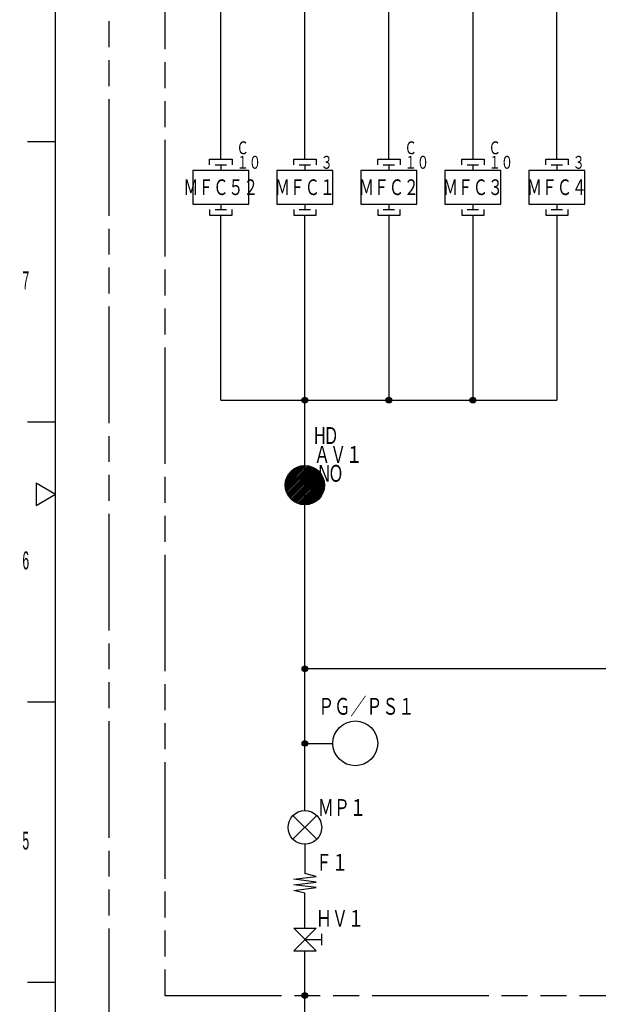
# Model space of a CAD drawing. Header units: millimetres. Extents: x 0 to 840, y 0 to 591.
# Tile 2 of 27: x 19 to 122, y 206 to 382. Entities that reach past the tile are written whole.
import ezdxf

# ---------------------------------------------------------------- set-up
doc = ezdxf.new("R2010")
doc.units = ezdxf.units.MM
doc.header["$LTSCALE"] = 46.255
doc.linetypes.add('PHANTOM', pattern=[0.8, 0.45, -0.05, 0.1, -0.05, 0.1, -0.05])
doc.layers.get('0').update_dxf_attribs({"linetype": 'CONTINUOUS'})
for name, color, linetype in [('0001_01', 7, 'CONTINUOUS'), ('0001_03', 7, 'CONTINUOUS'), ('0001_04', 7, 'CONTINUOUS'), ('0013_01', 7, 'CONTINUOUS')]:
    doc.layers.add(name, color=color, linetype=linetype)
doc.styles.get("Standard").update_dxf_attribs({"font": 'txt', "width": 0.5})
doc.styles.add('TEXTSTYLE_2', font='txt', dxfattribs={"width": 0.7})

msp = doc.modelspace()

# ---------------------------------------------------------------- linework, layer by layer
at = {"color": 7, "linetype": 'Continuous'}
msp.add_line((25, 10), (25, 582), dxfattribs=at)
at = {"color": 2, "linetype": 'Continuous'}
for p, q in [((20, 360), (25, 360)), ((20, 310), (25, 310)), ((21.54, 299), (21.54, 295)), ((25, 297), (21.54, 299)), ((25, 297), (21.54, 295)), ((20, 260), (25, 260)), ((20, 210), (25, 210))]:
    msp.add_line(p, q, dxfattribs=at)
at = {"layer": '0001_01', "color": 2, "linetype": 'PHANTOM'}
msp.add_line((34.52, 552.59), (34.52, 157.59), dxfattribs=at)
at = {"layer": '0001_01', "color": 2, "linetype": 'Continuous'}
for p, q in [((54.52, 356.84), (54.52, 391.34)), ((69.52, 356.84), (69.52, 391.34)), ((84.52, 356.84), (84.52, 391.34)), ((99.52, 391.34), (99.52, 356.84)), ((114.52, 356.84), (114.52, 391.34)), ((52.52, 355.84), (52.52, 356.84)), ((52.52, 356.84), (56.52, 356.84)), ((56.52, 356.84), (56.52, 355.84)), ((67.52, 355.84), (67.52, 356.84)), ((67.52, 356.84), (71.52, 356.84)), ((71.52, 356.84), (71.52, 355.84)), ((82.52, 355.84), (82.52, 356.84)), ((82.52, 356.84), (86.52, 356.84)), ((86.52, 356.84), (86.52, 355.84)), ((97.52, 355.84), (97.52, 356.84)), ((97.52, 356.84), (101.52, 356.84)), ((101.52, 356.84), (101.52, 355.84)), ((112.52, 355.84), (112.52, 356.84)), ((112.52, 356.84), (116.52, 356.84)), ((116.52, 356.84), (116.52, 355.84)), ((53.52, 355.84), (55.52, 355.84)), ((54.52, 355.84), (54.52, 354.84)), ((68.52, 355.84), (70.52, 355.84)), ((69.52, 355.84), (69.52, 354.84)), ((83.52, 355.84), (85.52, 355.84)), ((84.52, 355.84), (84.52, 354.84)), ((98.52, 355.84), (100.52, 355.84)), ((99.52, 355.84), (99.52, 354.84)), ((113.52, 355.84), (115.52, 355.84)), ((114.52, 355.84), (114.52, 354.84)), ((49.52, 354.84), (49.52, 348.84)), ((59.52, 354.84), (49.52, 354.84)), ((59.52, 348.84), (59.52, 354.84)), ((64.52, 354.84), (64.52, 348.84)), ((74.52, 354.84), (64.52, 354.84)), ((74.52, 348.84), (74.52, 354.84)), ((79.52, 354.84), (79.52, 348.84)), ((89.52, 354.84), (79.52, 354.84)), ((89.52, 348.84), (89.52, 354.84)), ((94.52, 354.84), (94.52, 348.84)), ((104.52, 354.84), (94.52, 354.84)), ((104.52, 348.84), (104.52, 354.84)), ((109.52, 354.84), (109.52, 348.84)), ((119.52, 354.84), (109.52, 354.84)), ((119.52, 348.84), (119.52, 354.84)), ((49.52, 348.84), (59.52, 348.84)), ((54.52, 348.84), (54.52, 347.84)), ((64.52, 348.84), (74.52, 348.84)), ((69.52, 348.84), (69.52, 347.84)), ((79.52, 348.84), (89.52, 348.84)), ((84.52, 348.84), (84.52, 347.84)), ((94.52, 348.84), (104.52, 348.84)), ((99.52, 348.84), (99.52, 347.84)), ((109.52, 348.84), (119.52, 348.84)), ((114.52, 348.84), (114.52, 347.84)), ((52.52, 347.84), (52.52, 346.84)), ((52.52, 346.84), (56.52, 346.84)), ((53.52, 347.84), (55.52, 347.84)), ((54.52, 313.84), (54.52, 346.84)), ((56.52, 346.84), (56.52, 347.84)), ((67.52, 347.84), (67.52, 346.84)), ((67.52, 346.84), (71.52, 346.84)), ((68.52, 347.84), (70.52, 347.84)), ((69.52, 240.59), (69.52, 346.84)), ((71.52, 346.84), (71.52, 347.84)), ((82.52, 347.84), (82.52, 346.84)), ((82.52, 346.84), (86.52, 346.84)), ((83.52, 347.84), (85.52, 347.84)), ((84.52, 346.84), (84.52, 313.84)), ((86.52, 346.84), (86.52, 347.84)), ((97.52, 347.84), (97.52, 346.84)), ((97.52, 346.84), (101.52, 346.84)), ((98.52, 347.84), (100.52, 347.84)), ((99.52, 346.84), (99.52, 313.84)), ((101.52, 346.84), (101.52, 347.84)), ((112.52, 347.84), (112.52, 346.84)), ((112.52, 346.84), (116.52, 346.84)), ((113.52, 347.84), (115.52, 347.84)), ((114.52, 346.84), (114.52, 313.84)), ((116.52, 346.84), (116.52, 347.84)), ((54.52, 313.84), (114.52, 313.84)), ((143.02, 265.9), (69.52, 265.9)), ((69.52, 252.59), (74.52, 252.59)), ((67.4, 239.71), (71.64, 235.47)), ((67.4, 235.47), (71.64, 239.71)), ((69.52, 234.59), (69.52, 229.34)), ((67.52, 228.34), (71.52, 228.84)), ((71.52, 228.84), (69.52, 229.34)), ((71.52, 227.84), (67.52, 228.34)), ((67.52, 227.34), (71.52, 227.84)), ((71.52, 226.84), (67.52, 227.34)), ((67.52, 226.34), (71.52, 226.84)), ((69.52, 225.84), (67.52, 226.34)), ((69.52, 219.59), (69.52, 225.84)), ((71.52, 215.59), (67.52, 219.59)), ((71.52, 219.59), (67.52, 215.59)), ((67.52, 219.59), (71.52, 219.59)), ((72.52, 216.59), (72.52, 218.59)), ((69.52, 217.59), (72.52, 217.59)), ((67.52, 215.59), (71.52, 215.59)), ((69.52, 169.59), (69.52, 215.59))]:
    msp.add_line(p, q, dxfattribs=at)
for centre, radius in [((69.52, 313.84), 0.5), ((84.52, 313.84), 0.5), ((99.52, 313.84), 0.5), ((69.52, 298.67), 3.5), ((69.52, 265.9), 0.5), ((78.52, 252.59), 4), ((69.52, 252.59), 0.5), ((69.52, 252.59), 0.2), ((69.52, 252.59), 0.15), ((69.52, 252.59), 0.1), ((69.52, 237.59), 3), ((69.52, 207.59), 0.5)]:
    msp.add_circle(centre, radius, dxfattribs=at)
at = {"layer": '0001_04', "color": 5, "linetype": 'Continuous'}
for p, q in [((69.02, 313.8), (69.56, 314.34)), ((69.03, 313.95), (69.41, 314.33)), ((69.05, 313.68), (69.68, 314.31)), ((69.09, 313.59), (69.78, 314.27)), ((69.15, 313.5), (69.86, 314.21)), ((69.22, 313.44), (69.92, 314.14)), ((69.31, 313.38), (69.98, 314.05)), ((69.42, 313.35), (70.01, 313.94)), ((69.55, 313.34), (70.02, 313.81)), ((69.75, 313.4), (69.96, 313.61)), ((84.02, 313.8), (84.56, 314.34)), ((84.03, 313.95), (84.41, 314.33)), ((84.05, 313.68), (84.68, 314.31)), ((84.09, 313.59), (84.78, 314.27)), ((84.15, 313.5), (84.86, 314.21)), ((84.22, 313.44), (84.92, 314.14)), ((84.31, 313.38), (84.98, 314.05)), ((84.42, 313.35), (85.01, 313.94)), ((84.55, 313.34), (85.02, 313.81)), ((84.75, 313.4), (84.96, 313.61)), ((99.02, 313.81), (99.55, 314.34)), ((99.04, 313.96), (99.4, 314.32)), ((99.04, 313.69), (99.67, 314.32)), ((99.09, 313.59), (99.77, 314.27)), ((99.15, 313.51), (99.85, 314.21)), ((99.22, 313.44), (99.92, 314.14)), ((99.31, 313.39), (99.97, 314.05)), ((99.41, 313.35), (100.01, 313.95)), ((99.54, 313.34), (100.02, 313.82)), ((99.73, 313.39), (99.97, 313.63)), ((66.02, 298.84), (69.35, 302.17)), ((66.02, 298.56), (69.63, 302.17)), ((66.04, 298.29), (69.9, 302.15)), ((66.05, 299.16), (69.03, 302.14)), ((66.08, 298.05), (70.14, 302.11)), ((66.12, 299.51), (68.68, 302.07)), ((66.13, 297.81), (70.38, 302.06)), ((66.19, 297.59), (70.6, 302)), ((66.25, 299.92), (68.27, 301.94)), ((66.26, 297.39), (70.8, 301.93)), ((66.35, 297.19), (71, 301.84)), ((66.44, 297), (71.19, 301.75)), ((66.52, 300.47), (67.72, 301.67)), ((66.55, 296.82), (71.37, 301.64)), ((66.66, 296.65), (71.54, 301.53)), ((66.78, 296.49), (71.7, 301.41)), ((66.91, 296.34), (71.85, 301.28)), ((67.05, 296.19), (72, 301.14)), ((67.19, 296.05), (72.14, 301)), ((67.35, 295.92), (72.27, 300.84)), ((67.51, 295.8), (72.39, 300.68)), ((67.68, 295.69), (72.5, 300.51)), ((67.86, 295.59), (72.6, 300.33)), ((68.05, 295.49), (72.7, 300.14)), ((68.25, 295.41), (72.78, 299.94)), ((68.46, 295.34), (72.85, 299.73)), ((68.68, 295.27), (72.92, 299.51)), ((68.91, 295.22), (72.97, 299.28)), ((69.16, 295.19), (73, 299.03)), ((69.42, 295.17), (73.02, 298.77)), ((69.71, 295.18), (73.02, 298.48)), ((70.02, 295.21), (72.98, 298.17)), ((70.38, 295.28), (72.91, 297.81)), ((70.79, 295.41), (72.78, 297.4)), ((71.36, 295.69), (72.5, 296.83)), ((69.02, 265.88), (69.54, 266.4)), ((69.04, 266.04), (69.38, 266.38)), ((69.04, 265.75), (69.66, 266.38)), ((69.08, 265.66), (69.76, 266.34)), ((69.14, 265.57), (69.85, 266.28)), ((69.21, 265.5), (69.92, 266.2)), ((69.3, 265.45), (69.97, 266.12)), ((69.41, 265.41), (70.01, 266.01)), ((69.53, 265.4), (70.02, 265.88)), ((69.72, 265.44), (69.98, 265.7)), ((69.02, 252.59), (69.51, 253.09)), ((69.07, 252.36), (69.74, 253.03)), ((69.2, 252.21), (69.9, 252.91)), ((69.38, 252.11), (70, 252.73)), ((69.67, 252.11), (70, 252.44)), ((69.02, 207.59), (69.52, 208.09)), ((69.04, 207.47), (69.64, 208.07)), ((69.06, 207.77), (69.34, 208.05)), ((69.08, 207.36), (69.75, 208.03)), ((69.13, 207.28), (69.83, 207.98)), ((69.2, 207.21), (69.91, 207.91)), ((69.28, 207.15), (69.96, 207.83)), ((69.38, 207.11), (70, 207.73)), ((69.51, 207.09), (70.02, 207.6)), ((69.67, 207.11), (70, 207.44))]:
    msp.add_line(p, q, dxfattribs=at)
at = {"layer": '0013_01', "color": 2, "linetype": 'PHANTOM'}
for p, q in [((44.52, 545.29), (44.52, 207.59)), ((44.52, 207.59), (274.84, 207.59))]:
    msp.add_line(p, q, dxfattribs=at)

# ---------------------------------------------------------------- texts
at = {"color": 2, "linetype": 'Continuous', "char_height": 3.2, "width": 1.6, "attachment_point": 2, "line_spacing_factor": 0.9}
for s, insert in [('7', (19.69, 336.84)), ('6', (19.69, 286.84)), ('5', (19.69, 236.84))]:
    msp.add_mtext(s, dxfattribs=dict(at, insert=insert))
at = {"layer": '0001_03', "color": 4, "linetype": 'Continuous', "line_spacing_factor": 0.675, "style": 'TEXTSTYLE_2'}
for s, insert, char_height, width, attachment_point in [('Ｃ\\P１０', (57.31, 360.02), 2.3, 6.325, 1), ('Ｃ\\P１０', (87.31, 360.02), 2.3, 6.325, 1), ('Ｃ\\P１０', (102.31, 360.02), 2.3, 6.325, 1), ('３', (72.31, 357.43), 2.3, 3.1625, 1), ('３', (117.31, 357.43), 2.3, 3.1625, 1), ('ＭＦＣ５２', (54.52, 353.24), 2.8, 19.25, 2), ('ＭＦＣ１', (69.52, 353.24), 2.8, 15.4, 2), ('ＭＦＣ２', (84.52, 353.24), 2.8, 15.4, 2), ('ＭＦＣ３', (99.52, 353.24), 2.8, 15.8667, 2), ('ＭＦＣ４', (114.52, 353.24), 2.8, 15.4, 2), ('HD\\PＡＶ１\\P NO', (71.17, 309.03), 3, 12.375, 1), ('ＰＧ／ＰＳ１', (71.91, 260.7), 3, 24.75, 1), ('ＭＰ１', (71.83, 242.65), 3, 12.375, 1), ('Ｆ１', (71.48, 232.86), 3, 8.25, 1), ('ＨＶ１', (71.48, 222.86), 3, 12.375, 1)]:
    msp.add_mtext(s, dxfattribs=dict(at, insert=insert, char_height=char_height, width=width, attachment_point=attachment_point))

doc.saveas('drawing.dxf')
